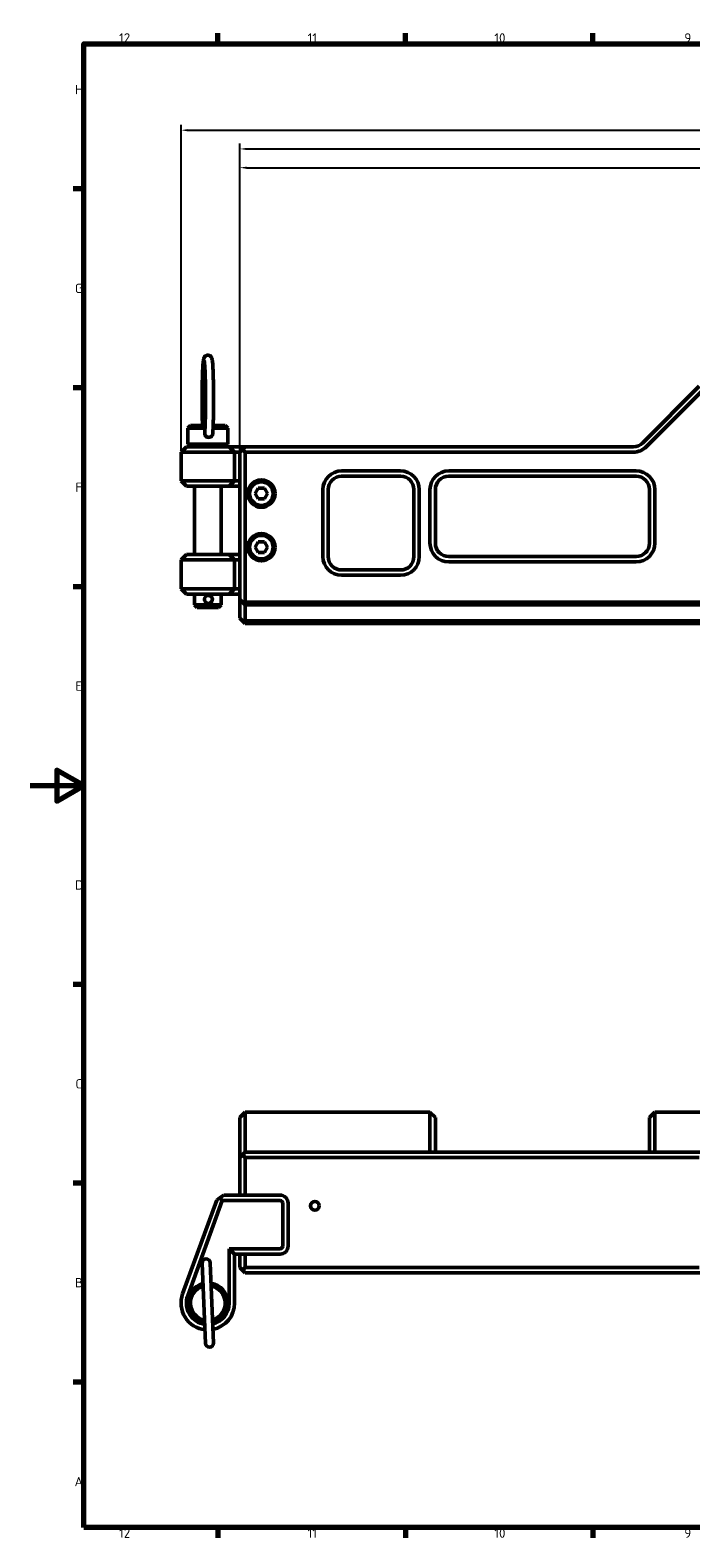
# Model space of a CAD drawing. Header units: millimetres. Extents: x 0 to 2537, y -94 to 594.
# Tile 1 of 14: x 0 to 247, y 16 to 579. Entities that reach past the tile are written whole.
import ezdxf

# ---------------------------------------------------------------- set-up
doc = ezdxf.new("R2010")
doc.units = ezdxf.units.MM
doc.layers.get('0').update_dxf_attribs({"lineweight": 25})
for name, color, linetype, lineweight in [('Bemaßung (ISO)', 7, 'Continuous', 25), ('Rahmen (ISO)', 7, 'Continuous', 70), ('Sichtbar (ISO)', 7, 'Continuous', 50)]:
    doc.layers.add(name, color=color, linetype=linetype, lineweight=lineweight)
doc.styles.add('Notiztext (DIN)', font='isocpeur.ttf')
doc.dimstyles.new('Standard (DIN)', dxfattribs={"dimtxt": 3.5, "dimasz": 2.5, "dimexe": 2, "dimexo": 0.5, "dimgap": 0.5, "dimtad": 1, "dimrnd": 1e-08, "dimtxsty": 'Notiztext (DIN)', "dimcen": 0.09, "dimdle": 10, "dimclrd": 256, "dimclre": 256, "dimclrt": 256, "dimadec": 0, "dimazin": 0, "dimtfac": 1, "dimtmove": 0, "dimatfit": 3, "dimfxl": 1, "dimtolj": 1, "dimtzin": 0, "dimlwd": -1, "dimlwe": -1, "dimarcsym": 0})

# ---------------------------------------------------------------- blocks, each defined once
blk = doc.blocks.new('Ränder Vorgaberahmen')
at = {"layer": 'Rahmen (ISO)'}
for p, q in [((70.08, 574), (70.08, 577.9)), ((140.17, 574), (140.17, 577.9)), ((210.25, 574), (210.25, 577.9)), ((20, 519.75), (16.1, 519.75)), ((20, 445.5), (16.1, 445.5)), ((20, 371.25), (16.1, 371.25)), ((20, 222.75), (16.1, 222.75)), ((20, 148.5), (16.1, 148.5)), ((20, 74.25), (16.1, 74.25)), ((70.08, 20), (70.08, 16.1)), ((140.17, 20), (140.17, 16.1)), ((210.25, 20), (210.25, 16.1))]:
    blk.add_line(p, q, dxfattribs=at)
at = {"layer": 'Rahmen (ISO)', "flags": 128}
for points in [[(20, 20), (20, 574), (821, 574), (821, 20), (20, 20)], [(0, 297), (20, 297), (10, 302.77), (10, 291.23), (20, 297)]]:
    blk.add_lwpolyline(points, dxfattribs=at)
at = {"layer": 'Rahmen (ISO)', "char_height": 3.5, "attachment_point": 7, "style": 'Notiztext (DIN)'}
for s, insert in [('12', (33.24, 574.4)), ('11', (103.67, 574.4)), ('10', (173.41, 574.4)), ('9', (244.37, 574.4)), ('H', (16.75, 555.13)), ('G', (16.75, 480.88)), ('F', (16.93, 406.63)), ('E', (16.93, 332.38)), ('D', (16.75, 258.13)), ('C', (16.93, 183.88)), ('B', (16.75, 109.63)), ('A', (16.58, 35.38)), ('12', (33.24, 16.1)), ('11', (103.67, 16.1)), ('10', (173.41, 16.1)), ('9', (244.37, 16.1))]:
    blk.add_mtext(s, dxfattribs=dict(at, insert=insert))
blk = doc.blocks.new('*D15')
at = {"layer": 'Bemaßung (ISO)', "transparency": 16777216}
for p, q in [((56.37, 422), (56.37, 543.7)), ((58.87, 541.7), (573.87, 541.7)), ((576.37, 407), (576.37, 543.7))]:
    blk.add_line(p, q, dxfattribs=at)
for points in [[(58.87, 542.11), (58.87, 541.28), (56.37, 541.7)], [(573.87, 542.11), (573.87, 541.28), (576.37, 541.7)]]:
    blk.add_solid(points, dxfattribs=at)
at = {"layer": 'Defpoints', "color": 0, "transparency": 16777216}
for p in [(576.37, 541.7), (56.37, 421.5), (576.37, 406.5)]:
    blk.add_point(p, dxfattribs=at)
at = {"layer": 'Bemaßung (ISO)', "transparency": 16777216, "insert": (313.03, 545.7), "char_height": 3.5, "attachment_point": 1, "style": 'Notiztext (DIN)'}
blk.add_mtext('\\A1;520', dxfattribs=at)
blk = doc.blocks.new('*D16')
at = {"layer": 'Bemaßung (ISO)', "transparency": 16777216}
for p, q in [((78.37, 422), (78.37, 529.7)), ((554.37, 422), (554.37, 529.7)), ((80.87, 527.7), (551.87, 527.7))]:
    blk.add_line(p, q, dxfattribs=at)
for points in [[(80.87, 528.11), (80.87, 527.28), (78.37, 527.7)], [(551.87, 528.11), (551.87, 527.28), (554.37, 527.7)]]:
    blk.add_solid(points, dxfattribs=at)
at = {"layer": 'Defpoints', "color": 0, "transparency": 16777216}
for p in [(554.37, 527.7), (78.37, 421.5), (554.37, 421.5)]:
    blk.add_point(p, dxfattribs=at)
at = {"layer": 'Bemaßung (ISO)', "transparency": 16777216, "insert": (312.86, 531.7), "char_height": 3.5, "attachment_point": 1, "style": 'Notiztext (DIN)'}
blk.add_mtext('\\A1;476', dxfattribs=at)
blk = doc.blocks.new('*D18')
at = {"layer": 'Bemaßung (ISO)', "transparency": 16777216}
for p, q in [((78.37, 422), (78.37, 536.7)), ((576.37, 407), (576.37, 536.7)), ((80.87, 534.7), (573.87, 534.7))]:
    blk.add_line(p, q, dxfattribs=at)
for points in [[(80.87, 535.11), (80.87, 534.28), (78.37, 534.7)], [(573.87, 535.11), (573.87, 534.28), (576.37, 534.7)]]:
    blk.add_solid(points, dxfattribs=at)
at = {"layer": 'Defpoints', "color": 0, "transparency": 16777216}
for p in [(576.37, 534.7), (78.37, 421.5), (576.37, 406.5)]:
    blk.add_point(p, dxfattribs=at)
at = {"layer": 'Bemaßung (ISO)', "transparency": 16777216, "insert": (323.86, 538.7), "char_height": 3.5, "attachment_point": 1, "style": 'Notiztext (DIN)'}
blk.add_mtext('\\A1;498', dxfattribs=at)

msp = doc.modelspace()

# ---------------------------------------------------------------- linework, layer by layer
at = {"layer": 'Sichtbar (ISO)'}
for p, q in [((228.834, 424.962), (249.955, 446.083)), ((252.198, 445.497), (230.248, 423.548)), ((59.881, 431.497), (58.881, 430.497)), ((58.881, 430.497), (65.332, 430.497)), ((58.881, 424.497), (58.881, 430.497)), ((59.881, 431.497), (65.372, 431.497)), ((68.335, 430.497), (73.881, 430.497)), ((68.374, 431.497), (72.881, 431.497)), ((72.881, 431.497), (73.881, 430.497)), ((73.881, 424.497), (73.881, 430.497)), ((58.37, 423.497), (56.37, 421.497)), ((58.37, 423.497), (74.37, 423.497)), ((73.881, 424.497), (58.881, 424.497)), ((59.881, 423.497), (58.881, 424.497)), ((66.703, 426.997), (66.743, 426.997)), ((72.881, 423.497), (73.881, 424.497)), ((74.37, 423.497), (80.37, 423.497)), ((74.37, 423.497), (76.37, 421.497)), ((79.37, 422.497), (78.37, 421.497)), ((79.37, 422.497), (80.37, 423.497)), ((80.37, 421.497), (79.37, 422.497)), ((225.299, 423.497), (80.37, 423.497)), ((56.37, 421.497), (76.37, 421.497)), ((56.37, 410.747), (56.37, 421.497)), ((76.37, 421.497), (76.37, 410.747)), ((76.37, 421.497), (78.37, 421.497)), ((78.37, 366.497), (78.37, 421.497)), ((225.299, 421.497), (80.37, 421.497)), ((80.37, 365.497), (80.37, 421.497)), ((116.37, 414.497), (138.37, 414.497)), ((138.37, 412.497), (116.37, 412.497)), ((156.37, 414.497), (226.37, 414.497)), ((226.37, 412.497), (156.37, 412.497)), ((76.37, 410.747), (56.37, 410.747)), ((58.37, 408.747), (56.37, 410.747)), ((74.37, 408.747), (58.37, 408.747)), ((61.381, 383.247), (61.381, 408.747)), ((71.381, 383.247), (71.381, 408.747)), ((76.37, 410.747), (74.37, 408.747)), ((74.37, 408.747), (78.37, 408.747)), ((76.37, 410.747), (78.37, 410.747)), ((85.215, 407.997), (84.06, 405.997)), ((84.06, 405.997), (85.215, 403.997)), ((85.215, 407.997), (87.524, 407.997)), ((88.679, 405.997), (87.524, 407.997)), ((87.524, 403.997), (88.679, 405.997)), ((109.37, 382.497), (109.37, 407.497)), ((111.37, 407.497), (111.37, 382.497)), ((143.37, 382.497), (143.37, 407.497)), ((145.37, 407.497), (145.37, 382.497)), ((149.37, 387.497), (149.37, 407.497)), ((151.37, 407.497), (151.37, 387.497)), ((231.37, 387.497), (231.37, 407.497)), ((233.37, 407.497), (233.37, 387.497)), ((87.524, 403.997), (85.215, 403.997)), ((58.37, 383.247), (56.37, 381.247)), ((58.37, 383.247), (74.37, 383.247)), ((78.37, 383.247), (74.37, 383.247)), ((74.37, 383.247), (76.37, 381.247)), ((85.215, 387.997), (84.06, 385.997)), ((84.06, 385.997), (85.215, 383.997)), ((85.215, 387.997), (87.524, 387.997)), ((87.524, 383.997), (85.215, 383.997)), ((88.679, 385.997), (87.524, 387.997)), ((87.524, 383.997), (88.679, 385.997)), ((56.37, 381.247), (76.37, 381.247)), ((56.37, 370.497), (56.37, 381.247)), ((78.37, 381.247), (76.37, 381.247)), ((76.37, 381.247), (76.37, 370.497)), ((116.37, 377.497), (138.37, 377.497)), ((156.37, 382.497), (226.37, 382.497)), ((226.37, 380.497), (156.37, 380.497)), ((138.37, 375.497), (116.37, 375.497)), ((76.37, 370.497), (56.37, 370.497)), ((58.37, 368.497), (56.37, 370.497)), ((74.37, 368.497), (58.37, 368.497)), ((61.381, 364.497), (61.381, 368.497)), ((71.381, 364.497), (71.381, 368.497)), ((76.37, 370.497), (74.37, 368.497)), ((78.37, 368.497), (74.37, 368.497)), ((78.37, 370.497), (76.37, 370.497)), ((78.37, 359.497), (78.37, 366.497)), ((79.87, 364.997), (78.37, 366.497)), ((71.381, 364.497), (61.381, 364.497)), ((62.381, 363.497), (61.381, 364.497)), ((70.381, 363.497), (62.381, 363.497)), ((70.381, 363.497), (71.381, 364.497)), ((79.87, 364.997), (80.37, 365.497)), ((80.37, 364.497), (79.87, 364.997)), ((80.37, 365.497), (552.37, 365.497)), ((80.37, 358.497), (80.37, 364.497)), ((552.37, 364.497), (80.37, 364.497)), ((79.87, 357.997), (78.37, 359.497)), ((79.87, 357.997), (80.37, 358.497)), ((80.37, 357.497), (79.87, 357.997)), ((80.37, 358.497), (552.37, 358.497)), ((552.37, 357.497), (80.37, 357.497)), ((80.37, 175.061), (78.37, 173.061)), ((80.37, 160.061), (80.37, 175.061)), ((149.37, 175.061), (80.37, 175.061)), ((149.37, 175.061), (151.37, 173.061)), ((149.37, 160.061), (149.37, 175.061)), ((233.37, 175.061), (231.37, 173.061)), ((233.37, 175.061), (233.37, 160.061)), ((399.37, 175.061), (233.37, 175.061)), ((78.37, 158.061), (78.37, 173.061)), ((151.37, 173.061), (151.37, 160.061)), ((231.37, 160.061), (231.37, 173.061)), ((79.37, 159.061), (78.37, 158.061)), ((78.37, 144.061), (78.37, 158.061)), ((79.37, 159.061), (80.37, 160.061)), ((80.37, 158.061), (79.37, 159.061)), ((225.299, 160.061), (80.37, 160.061)), ((80.37, 144.061), (80.37, 158.061)), ((80.37, 158.061), (225.299, 158.061)), ((230.248, 160.061), (225.299, 160.061)), ((228.834, 158.061), (225.299, 158.061)), ((249.955, 158.061), (228.834, 158.061)), ((252.198, 160.061), (230.248, 160.061)), ((69.687, 142.182), (56.971, 107.176)), ((58.85, 106.493), (71.771, 142.061)), ((71.028, 143.122), (69.687, 142.182)), ((72.37, 144.061), (71.028, 143.122)), ((71.028, 143.122), (71.771, 142.061)), ((93.37, 142.061), (71.771, 142.061)), ((78.37, 144.061), (72.37, 144.061)), ((78.37, 144.061), (80.37, 144.061)), ((93.37, 144.061), (80.37, 144.061)), ((94.37, 125.061), (94.37, 141.061)), ((96.37, 125.061), (96.37, 141.061)), ((74.37, 124.061), (93.37, 124.061)), ((76.37, 122.061), (74.37, 124.061)), ((74.37, 103.761), (74.37, 124.061)), ((64.236, 118.683), (65.528, 88.711)), ((68.525, 88.84), (67.234, 118.812)), ((76.37, 103.761), (76.37, 122.061)), ((76.37, 122.061), (78.37, 122.061)), ((78.37, 117.061), (78.37, 122.061)), ((80.37, 122.061), (78.37, 122.061)), ((80.37, 117.061), (80.37, 122.061)), ((80.37, 122.061), (93.37, 122.061)), ((79.37, 116.061), (78.37, 117.061)), ((79.37, 116.061), (80.37, 117.061)), ((80.37, 115.061), (79.37, 116.061)), ((225.299, 117.061), (80.37, 117.061)), ((225.299, 115.061), (80.37, 115.061)), ((225.299, 117.061), (228.834, 117.061)), ((225.299, 115.061), (230.248, 115.061)), ((228.834, 117.061), (249.955, 117.061)), ((252.198, 115.061), (230.248, 115.061))]:
    msp.add_line(p, q, dxfattribs=at)
for centre, radius in [((86.37, 405.997), 5.1), ((86.37, 405.997), 4.5), ((86.37, 405.997), 4.4), ((86.37, 385.997), 5.1), ((86.37, 385.997), 4.5), ((86.37, 385.997), 4.4), ((106.37, 140.061), 1.65)]:
    msp.add_circle(centre, radius, dxfattribs=at)
for centre, radius, start, end in [((225.299, 428.497), 5, 270.00001, 314.99999), ((225.299, 428.497), 7, 270.00001, 315), ((116.37, 407.497), 7, 90, 180), ((116.37, 407.497), 5, 90, 180), ((138.37, 407.497), 7, 0, 90), ((138.37, 407.497), 5, 0, 90), ((156.37, 407.497), 7, 90, 180), ((156.37, 407.497), 5, 90, 180), ((226.37, 407.497), 7, 0, 90), ((226.37, 407.497), 5, 0, 90), ((156.37, 387.497), 7, 180, 270), ((156.37, 387.497), 5, 180, 270), ((226.37, 387.497), 5, 270, 0), ((226.37, 387.497), 7, 270, 0), ((116.37, 382.497), 7, 180, 270), ((116.37, 382.497), 5, 180, 270), ((138.37, 382.497), 7, 270, 0), ((138.37, 382.497), 5, 270, 0), ((93.37, 141.061), 3, 0, 90), ((93.37, 141.061), 1, 0, 90), ((93.37, 125.061), 3, 270, 0), ((93.37, 125.061), 1, 270, 0), ((65.735, 118.748), 1.5, 2.46674, 182.46674), ((66.37, 103.761), 10, 160.03598, 263.90289), ((66.381, 103.761), 7.5, 104.0037, 260.92978), ((66.381, 103.761), 6.5, 105.80911, 259.12438), ((66.381, 103.761), 7.5, 284.0037, 80.92978), ((66.381, 103.761), 6.5, 285.80911, 79.12438), ((66.37, 103.761), 8, 160.03598, 261.73917), ((66.37, 103.761), 8, 283.35304, 0), ((66.37, 103.761), 10, 281.15675, 0), ((67.026, 88.775), 1.5, 182.46674, 2.46674)]:
    msp.add_arc(centre, radius, start, end, dxfattribs=at)
for points, knots in [([(64.387, 431.497), (64.383, 431.586), (64.38, 431.676), (64.333, 433.043), (64.298, 434.483), (64.25, 437.531), (64.237, 439.139), (64.233, 442.368), (64.242, 443.988), (64.283, 447.082), (64.313, 448.554), (64.394, 451.21), (64.444, 452.391), (64.56, 454.367), (64.624, 455.142), (64.756, 456.099), (64.675, 456.243), (65.049, 456.922), (65.089, 456.989), (65.226, 457.17), (65.336, 457.298), (65.665, 457.517), (65.844, 457.606), (66.231, 457.689), (66.423, 457.696), (66.776, 457.644), (66.935, 457.589), (67.216, 457.448), (67.33, 457.362), (67.525, 457.184), (67.595, 457.095), (67.722, 456.914), (67.765, 456.83), (67.862, 456.621), (67.893, 456.523), (68.039, 456.009), (68.076, 455.64), (68.208, 454.308), (68.274, 453.261), (68.381, 450.823), (68.424, 449.482), (68.487, 446.575), (68.509, 445.012), (68.529, 441.814), (68.528, 440.18), (68.504, 436.999), (68.481, 435.453), (68.415, 432.602), (68.372, 431.297), (68.29, 429.508), (68.256, 428.905), (68.22, 428.376)], [2.4440964, 2.4440964, 2.4440964, 2.4440964, 2.4670988, 2.4670988, 2.7911139, 2.7911139, 3.1129682, 3.1129682, 3.4343458, 3.4343458, 3.756042, 3.756042, 4.0794009, 4.0794009, 4.4104945, 4.4104945, 4.6343724, 4.6343724, 4.6555674, 4.6555674, 4.6837216, 4.6837216, 4.7031431, 4.7031431, 4.7186719, 4.7186719, 4.7338926, 4.7338926, 4.7516375, 4.7516375, 4.7737174, 4.7737174, 4.8041103, 4.8041103, 4.862111, 4.862111, 5.1237524, 5.1237524, 5.4864978, 5.4864978, 5.8126022, 5.8126022, 6.1349422, 6.1349422, 6.456394, 6.456394, 6.7778749, 6.7778749, 7.1003453, 7.1003453, 7.2937657, 7.2937657, 7.2937657, 7.2937657]), ([(65.034, 455.608), (65.034, 455.608), (65.041, 455.578), (65.075, 455.399), (65.112, 455.132), (65.199, 454.247), (65.251, 453.505), (65.348, 451.616), (65.392, 450.437), (65.464, 447.793), (65.491, 446.323), (65.524, 443.254), (65.529, 441.654), (65.519, 438.492), (65.503, 436.93), (65.451, 434.005), (65.415, 432.644), (65.33, 430.345), (65.282, 429.385), (65.23, 428.618)], [4.8700527, 4.8700527, 4.8700527, 4.8700527, 4.9372613, 4.9372613, 5.124775, 5.124775, 5.4102225, 5.4102225, 5.7222022, 5.7222022, 6.0393131, 6.0393131, 6.3577223, 6.3577223, 6.6763284, 6.6763284, 6.9943328, 6.9943328, 7.2891133, 7.2891133, 7.2891133, 7.2891133]), ([(66.703, 426.997), (66.515, 426.997), (66.313, 427.035), (65.943, 427.188), (65.774, 427.304), (65.507, 427.569), (65.391, 427.738), (65.236, 428.107), (65.198, 428.308), (65.198, 428.62), (65.214, 428.748), (65.247, 428.873)], [0.2266708, 0.2266708, 0.2266708, 0.2266708, 0.28333692, 0.28333692, 0.34000303, 0.34000303, 0.39667232, 0.39667232, 0.45334161, 0.45334161, 0.49010879, 0.49010879, 0.49010879, 0.49010879]), ([(65.23, 428.618), (65.227, 428.579), (65.226, 428.541), (65.226, 428.501), (65.226, 428.499), (65.226, 428.497)], [-0.011976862, -0.011976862, -0.011976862, -0.011976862, 0, 0, 0.000576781, 0.000576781, 0.000576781, 0.000576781]), ([(68.22, 428.376), (68.215, 428.309), (68.206, 428.242), (68.171, 428.073), (68.139, 427.972), (68.018, 427.699), (67.906, 427.539), (67.629, 427.275), (67.468, 427.172), (67.118, 427.033), (66.932, 426.997), (66.554, 426.997), (66.368, 427.033), (66.014, 427.172), (65.851, 427.275), (65.567, 427.539), (65.451, 427.699), (65.324, 427.972), (65.289, 428.073), (65.241, 428.28), (65.228, 428.386), (65.226, 428.494), (65.226, 428.495), (65.226, 428.497)], [-0.46886533, -0.46886533, -0.46886533, -0.46886533, -0.44781899, -0.44781899, -0.41484481, -0.41484481, -0.35491873, -0.35491873, -0.29717243, -0.29717243, -0.24046137, -0.24046137, -0.18375031, -0.18375031, -0.12600401, -0.12600401, -0.06607793, -0.06607793, -0.03310375, -0.03310375, 0, 0, 0.00057677, 0.00057677, 0.00057677, 0.00057677]), ([(66.596, 367.997), (66.785, 367.997), (66.986, 367.959), (67.353, 367.806), (67.519, 367.69), (67.782, 367.425), (67.895, 367.257), (68.047, 366.888), (68.084, 366.687), (68.084, 366.497), (68.084, 366.308), (68.047, 366.106), (67.895, 365.737), (67.782, 365.569), (67.519, 365.304), (67.353, 365.189), (66.986, 365.035), (66.785, 364.997), (66.406, 364.997), (66.205, 365.035), (65.834, 365.189), (65.665, 365.304), (65.397, 365.569), (65.281, 365.737), (65.126, 366.106), (65.087, 366.308), (65.087, 366.687), (65.126, 366.888), (65.281, 367.257), (65.397, 367.425), (65.665, 367.69), (65.834, 367.806), (66.205, 367.959), (66.406, 367.997), (66.596, 367.997)], [-0.22753246, -0.22753246, -0.22753246, -0.22753246, -0.17065782, -0.17065782, -0.11378318, -0.11378318, -0.05689159, -0.05689159, 0, 0, 0, 0.05689159, 0.05689159, 0.11378318, 0.11378318, 0.17065782, 0.17065782, 0.22753246, 0.22753246, 0.2844071, 0.2844071, 0.34128174, 0.34128174, 0.39817332, 0.39817332, 0.45506491, 0.45506491, 0.5119565, 0.5119565, 0.56884809, 0.56884809, 0.62572273, 0.62572273, 0.68259737, 0.68259737, 0.68259737, 0.68259737]), ([(66.587, 367.997), (66.744, 367.996), (66.901, 367.971), (67.202, 367.871), (67.346, 367.796), (67.602, 367.605), (67.715, 367.489), (67.899, 367.227), (67.969, 367.081), (68.061, 366.774), (68.082, 366.614), (68.073, 366.294), (68.043, 366.135), (67.933, 365.834), (67.854, 365.692), (67.656, 365.441), (67.536, 365.332), (67.269, 365.156), (67.121, 365.09), (66.843, 365.015), (66.715, 364.998), (66.587, 364.997)], [1.5765327, 1.5765327, 1.5765327, 1.5765327, 1.8905011, 1.8905011, 2.2102643, 2.2102643, 2.5301794, 2.5301794, 2.8502803, 2.8502803, 3.170527, 3.170527, 3.490822, 3.490822, 3.8110483, 3.8110483, 4.1311163, 4.1311163, 4.4509992, 4.4509992, 4.7066526, 4.7066526, 4.7066526, 4.7066526])]:
    msp.add_open_spline(points, degree=3, knots=knots, dxfattribs=at)

# ---------------------------------------------------------------- block references
msp.add_blockref('Ränder Vorgaberahmen', (0, 0))

# ---------------------------------------------------------------- dimensions: what is measured, and where the dimension line sits
at = {"layer": 'Bemaßung (ISO)'}
dim = msp.add_linear_dim(base=(576.37, 541.697), p1=(56.37, 421.497), p2=(576.37, 406.497), angle=180, dimstyle='Standard (DIN)', override={"dimgap": 0.5, "dimdec": 2, "dimtol": 0, "dimlim": 0, "dimtp": 0, "dimtm": 0, "dimtdec": 2, "dimtofl": 0, "dimatfit": 1}, dxfattribs=at)
dim.commit()
dim.dimension.update_dxf_attribs({"geometry": '*D15', "text_midpoint": (316.36, 541.697), "dimtype": 160})
for base, p2, picture, middle in [((576.37, 534.697), (576.37, 406.497), '*D18', (327.36, 534.697)), ((554.37, 527.697), (554.37, 421.497), '*D16', (316.36, 527.697))]:
    dim = msp.add_linear_dim(base=base, p1=(78.37, 421.497), p2=p2, dimstyle='Standard (DIN)', override={"dimgap": 0.5, "dimdec": 2, "dimtol": 0, "dimlim": 0, "dimtp": 0, "dimtm": 0, "dimtdec": 2, "dimtofl": 0, "dimatfit": 1}, dxfattribs=at)
    dim.commit()
    dim.dimension.update_dxf_attribs({"geometry": picture, "text_midpoint": middle, "dimtype": 160})

doc.saveas('drawing.dxf')
